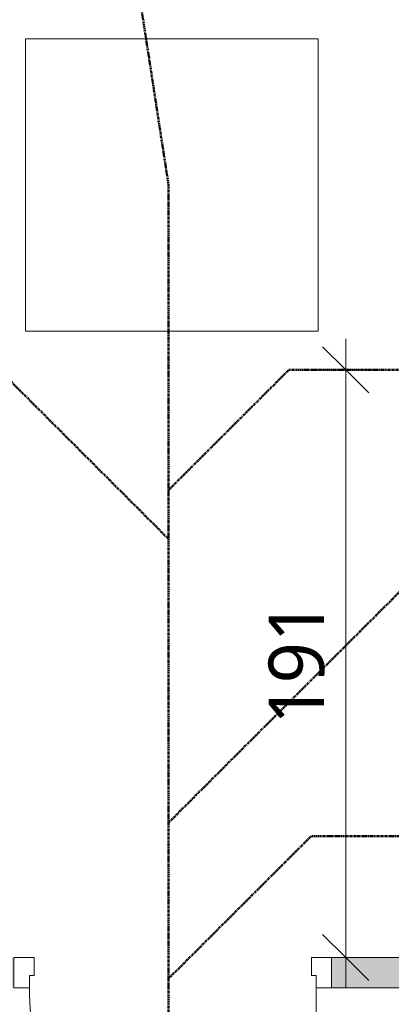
# Model space of a CAD drawing. Header units: millimetres. Extents: x -15787 to 43305, y -34460 to 16025.
# Tile 31 of 44: x 5878 to 7084, y 550 to 3747. Entities that reach past the tile are written whole.
import ezdxf

# ---------------------------------------------------------------- set-up
doc = ezdxf.new("R2010")
doc.units = ezdxf.units.MM
doc.linetypes.add('Centre', pattern=[12.5, 2.5, -1.875, 6.25, -1.875])
for name, color, linetype, lineweight in [('A-ANNO-DIMS', 211, 'Continuous', 9), ('A-ANNO-DIMS-100', 211, 'Continuous', 9), ('A-DETL', 90, 'Continuous', 50), ('A-DOOR', 31, 'Continuous', 13), ('A-DOOR-FRAM', 31, 'Continuous', 13), ('A-GENM', 13, 'Continuous', 9), ('A-WALL-PATT', 111, 'Continuous', 9), ('I-WALL', 2, 'Continuous', 9)]:
    doc.layers.add(name, color=color, linetype=linetype, lineweight=lineweight)
doc.styles.add('Trebuchet MS', font='trebuc.ttf', dxfattribs={"height": 180})
doc.dimstyles.new('Cotes100e_Intérieur', dxfattribs={"dimscale": 304.8, "dimtxt": 185.571163, "dimasz": 0.492126, "dimexe": 0.328084, "dimexo": 0.0625, "dimgap": 0.065617, "dimtad": 1, "dimdec": 0, "dimlfac": 0.1, "dimzin": 0, "dimdsep": 46, "dimtxsty": 'Trebuchet MS', "dimblk1": 'OBLIQUE', "dimblk2": 'OBLIQUE', "dimsah": 1, "dimcen": 0.09, "dimdle": 0.328084, "dimazin": 0, "dimtfac": 1, "dimtdec": 4, "dimtix": 1, "dimtmove": 0, "dimatfit": 3, "dimfxl": 0.328084, "dimfxlon": 1, "dimtvp": 1, "dimtolj": 1, "dimtzin": 0, "dimarcsym": 2})

# ---------------------------------------------------------------- blocks, each defined once
blk = doc.blocks.new('PINT_ occulus - P90 occulus rectangle-8161178-RDC_Réseaux')
at = {"layer": 'A-DOOR', "color": 23}
blk.add_line((-465, 979), (-465, 49), dxfattribs=at)
blk.add_arc((-465, 49), 930, 360, 90, dxfattribs=at)
at = {"layer": 'A-DOOR-FRAM', "color": 23}
for p, q in [((-515, 49), (-465, 49)), ((-515, -49), (-515, 49)), ((-465, 49), (-465, 9)), ((465, 49), (515, 49)), ((465, 9), (465, 49)), ((515, 49), (515, -49)), ((-465, 9), (-450, 9)), ((-450, 9), (-450, -49)), ((450, -49), (450, 9)), ((450, 9), (465, 9)), ((-450, -49), (-515, -49)), ((515, -49), (450, -49))]:
    blk.add_line(p, q, dxfattribs=at)
blk = doc.blocks.new('DIMBLOCK14-RDC_Réseaux')
at = {"layer": 'A-ANNO-DIMS-100'}
for p, q in [((6936, 2710.2), (6936, 601.5)), ((6936, 2610.2), (6861, 2685.2)), ((6936, 2610.2), (6836, 2610.2)), ((6936, 2610.2), (7011, 2535.2)), ((6936, 2610.2), (7036, 2610.2)), ((6936, 701.5), (6861, 776.5)), ((6936, 701.5), (6836, 701.5)), ((6936, 701.5), (7011, 626.5)), ((6936, 701.5), (7036, 701.5))]:
    blk.add_line(p, q, dxfattribs=at)
at = {"layer": 'A-ANNO-DIMS-100', "color": 0, "insert": (6685.7, 1457.7), "char_height": 180, "width": 475.565, "attachment_point": 1, "rotation": 90, "line_spacing_factor": 1.048425, "style": 'Trebuchet MS'}
blk.add_mtext('191', dxfattribs=at)
blk = doc.blocks.new('_Oblique')
at = {"color": 0, "linetype": 'ByBlock', "lineweight": -2}
blk.add_line((-0.5, -0.5), (0.5, 0.5), dxfattribs=at)

msp = doc.modelspace()

# ---------------------------------------------------------------- hatches: boundary and pattern name
at = {"layer": 'A-WALL-PATT'}
h = msp.add_hatch(color=30, dxfattribs=at)
h.paths.add_polyline_path([(8674.7, 603.5), (8674.7, 701.5), (6889.9, 701.5), (6889.9, 603.5)])
h.paths.add_polyline_path([(5859.9, 603.5), (5859.9, 701.5), (3971.1, 701.5), (3971.1, 603.5), (4933, 603.5)])

# ---------------------------------------------------------------- linework, layer by layer
at = {"layer": 'A-DETL', "linetype": 'Centre'}
for p, q in [((6022.9, 5412.7), (6361.3, 3210.2)), ((6361.3, 3210.2), (6361.3, -7589.8)), ((7923.7, 2702), (6361.3, 1139.6)), ((5811.9, 2610.2), (6361.3, 2060.7)), ((6751.9, 2610.2), (6361.3, 2219.6)), ((7571.9, 2610.2), (6751.9, 2610.2)), ((6823.9, 1095.5), (6361.3, 633)), ((8723.7, 1095.5), (6823.9, 1095.5))]:
    msp.add_line(p, q, dxfattribs=at)
at = {"layer": 'A-GENM', "color": 30}
for p, q in [((5897.1, 3685), (6371.9, 3685)), ((5897.1, 3210.2), (5897.1, 3685)), ((6371.9, 3685), (6846.7, 3685)), ((6846.7, 3685), (6846.7, 3210.2)), ((5897.1, 2735.3), (5897.1, 3210.2)), ((6846.7, 3210.2), (6846.7, 2735.3)), ((6371.9, 2735.3), (5897.1, 2735.3)), ((6846.7, 2735.3), (6371.9, 2735.3))]:
    msp.add_line(p, q, dxfattribs=at)
at = {"layer": 'I-WALL', "color": 23, "lineweight": 13}
for p, q in [((8674.7, 701.5), (6889.9, 701.5)), ((6889.9, 701.5), (6889.9, 603.5)), ((6889.9, 603.5), (8772.7, 603.5))]:
    msp.add_line(p, q, dxfattribs=at)

# ---------------------------------------------------------------- block references
at = {"layer": 'A-DOOR-FRAM', "color": 23, "rotation": 180}
msp.add_blockref('PINT_ occulus - P90 occulus rectangle-8161178-RDC_Réseaux', (6374.9, 652.5), dxfattribs=at)

# ---------------------------------------------------------------- dimensions: what is measured, and where the dimension line sits
at = {"layer": 'A-ANNO-DIMS'}
dim = msp.add_linear_dim(base=(6936, 701.5), p1=(7036, 2610.2), p2=(7036, 701.5), angle=90, dimstyle='Cotes100e_Intérieur', override={"dimpost": '<>', "dimfxl": 1908.642214}, dxfattribs=at)
dim.commit()
dim.dimension.update_dxf_attribs({"geometry": 'DIMBLOCK14-RDC_Réseaux', "text_midpoint": (6824.1, 1655.8)})

doc.saveas('drawing.dxf')
